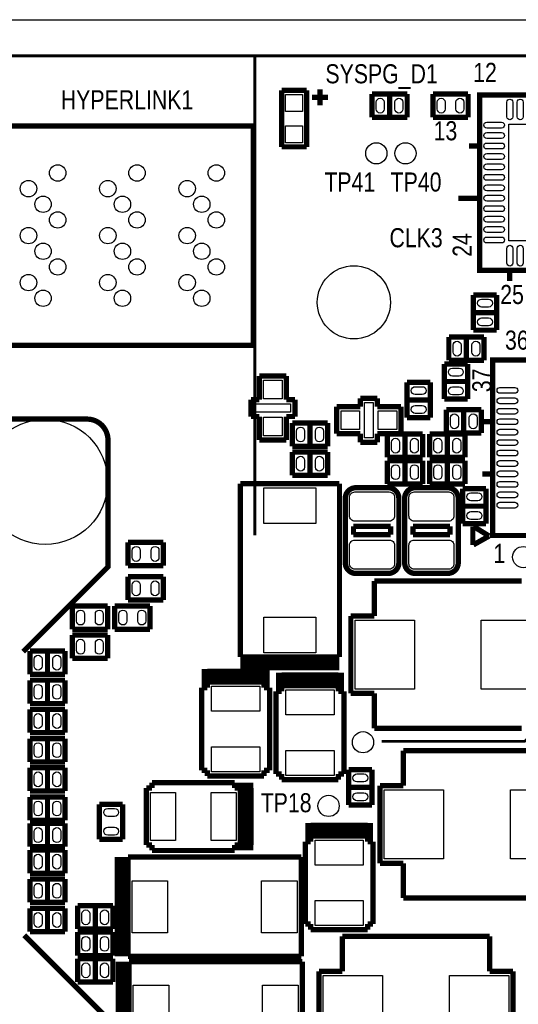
# Model space of a CAD drawing. Extents: x -1 to 181, y -28 to 74.
# Tile 18 of 20: x 128 to 152, y 26 to 74. Entities that reach past the tile are written whole.
import ezdxf
from ezdxf.enums import TextEntityAlignment as Align

# ---------------------------------------------------------------- set-up
doc = ezdxf.new("R2010")
doc.units = 0
doc.layers.add('DXF_TOP', color=7, linetype='CONTINUOUS')

msp = doc.modelspace()

# ---------------------------------------------------------------- linework, layer by layer
at = {"layer": 'DXF_TOP'}
for points in [[(0.040386, 5.266182), (6.040374, 5.266182), (6.040374, 1.066292), (13.640308, 1.066292), (13.640308, 0.066294), (167.140382, 0.066294), (167.140382, 3.316224, -0.414214), (168.14038, 4.316222), (179.83327, 4.316222, 0.199006), (180.186838, 4.46278), (180.493924, 4.769866, 0.198726), (180.640228, 5.123434), (180.640228, 68.509134, 0.198726), (180.493924, 68.862702), (180.186838, 69.169788, 0.199006), (179.83327, 69.316346), (168.14038, 69.316346, -0.414214), (167.140382, 70.316344), (167.140382, 73.566274), (22.64029, 73.566274), (22.64029, 71.966328), (14.400276, 71.966328), (14.400276, 72.4662), (0.040386, 72.4662)], [(145.536412, 69.6341), (145.536412, 69.3039, -1), (145.155412, 69.3039), (145.155412, 69.6341, -1)], [(146.436588, 69.6341), (146.436588, 69.3039, -1), (146.055588, 69.3039), (146.055588, 69.6341, -1)], [(148.457412, 69.6341), (148.457412, 69.3039, -1), (148.076412, 69.3039), (148.076412, 69.6341, -1)], [(149.357588, 69.6341), (149.357588, 69.3039, -1), (148.976588, 69.3039), (148.976588, 69.6341, -1)], [(151.415242, 68.93052), (151.415242, 69.64172, -1), (151.694642, 69.64172), (151.694642, 68.93052, -1)], [(151.915368, 68.93052), (151.915368, 69.64172, -1), (152.194768, 69.64172), (152.194768, 68.93052, -1)], [(151.16048, 68.396358), (150.44928, 68.396358, -1), (150.44928, 68.675758), (151.16048, 68.675758, -1)], [(151.16048, 67.896232), (150.44928, 67.896232, -1), (150.44928, 68.175632), (151.16048, 68.175632, -1)], [(151.16048, 67.39636), (150.44928, 67.39636, -1), (150.44928, 67.67576), (151.16048, 67.67576, -1)], [(151.16048, 66.896234), (150.44928, 66.896234, -1), (150.44928, 67.175634), (151.16048, 67.175634, -1)], [(151.16048, 66.396362), (150.44928, 66.396362, -1), (150.44928, 66.675762), (151.16048, 66.675762, -1)], [(151.16048, 65.896236), (150.44928, 65.896236, -1), (150.44928, 66.175636), (151.16048, 66.175636, -1)], [(151.16048, 65.396364), (150.44928, 65.396364, -1), (150.44928, 65.675764), (151.16048, 65.675764, -1)], [(151.16048, 64.896238), (150.44928, 64.896238, -1), (150.44928, 65.175638), (151.16048, 65.175638, -1)], [(151.16048, 64.396366), (150.44928, 64.396366, -1), (150.44928, 64.675766), (151.16048, 64.675766, -1)], [(151.16048, 63.89624), (150.44928, 63.89624, -1), (150.44928, 64.17564), (151.16048, 64.17564, -1)], [(151.16048, 63.396368), (150.44928, 63.396368, -1), (150.44928, 63.675768), (151.16048, 63.675768, -1)], [(151.16048, 62.896242), (150.44928, 62.896242, -1), (150.44928, 63.175642), (151.16048, 63.175642, -1)], [(151.415242, 61.93028), (151.415242, 62.64148, -1), (151.694642, 62.64148), (151.694642, 61.93028, -1)], [(151.915368, 61.93028), (151.915368, 62.64148, -1), (152.194768, 62.64148), (152.194768, 61.93028, -1)], [(150.5331, 59.822588), (150.2029, 59.822588, -1), (150.2029, 60.203588), (150.5331, 60.203588, -1)], [(150.5331, 58.922412), (150.2029, 58.922412, -1), (150.2029, 59.303412), (150.5331, 59.303412, -1)], [(149.219412, 58.0009), (149.219412, 57.6707, -1), (148.838412, 57.6707), (148.838412, 58.0009, -1)], [(150.119588, 58.0009), (150.119588, 57.6707, -1), (149.738588, 57.6707), (149.738588, 58.0009, -1)], [(149.1361, 56.520588), (148.8059, 56.520588, -1), (148.8059, 56.901588), (149.1361, 56.901588, -1)], [(147.3581, 55.631588), (147.0279, 55.631588, -1), (147.0279, 56.012588), (147.3581, 56.012588, -1)], [(149.1361, 55.620412), (148.8059, 55.620412, -1), (148.8059, 56.001412), (149.1361, 56.001412, -1)], [(151.08428, 55.975758), (151.79548, 55.975758, -1), (151.79548, 55.696358), (151.08428, 55.696358, -1)], [(151.08428, 55.475632), (151.79548, 55.475632, -1), (151.79548, 55.196232), (151.08428, 55.196232, -1)], [(147.3581, 54.731412), (147.0279, 54.731412, -1), (147.0279, 55.112412), (147.3581, 55.112412, -1)], [(149.092412, 54.5211), (149.092412, 54.1909, -1), (148.711412, 54.1909), (148.711412, 54.5211, -1)], [(149.992588, 54.5211), (149.992588, 54.1909, -1), (149.611588, 54.1909), (149.611588, 54.5211, -1)], [(151.08428, 54.97576), (151.79548, 54.97576, -1), (151.79548, 54.69636), (151.08428, 54.69636, -1)], [(151.08428, 54.475634), (151.79548, 54.475634, -1), (151.79548, 54.196234), (151.08428, 54.196234, -1)], [(141.726412, 53.8861), (141.726412, 53.5559, -1), (141.345412, 53.5559), (141.345412, 53.8861, -1)], [(142.626588, 53.8861), (142.626588, 53.5559, -1), (142.245588, 53.5559), (142.245588, 53.8861, -1)], [(151.08428, 53.975762), (151.79548, 53.975762, -1), (151.79548, 53.696362), (151.08428, 53.696362, -1)], [(146.273012, 53.3527), (146.273012, 53.0225, -1), (145.892012, 53.0225), (145.892012, 53.3527, -1)], [(147.173188, 53.3527), (147.173188, 53.0225, -1), (146.792188, 53.0225), (146.792188, 53.3527, -1)], [(147.924012, 53.0225), (147.924012, 53.3527, -1), (148.305012, 53.3527), (148.305012, 53.0225, -1)], [(148.824188, 53.0225), (148.824188, 53.3527, -1), (149.205188, 53.3527), (149.205188, 53.0225, -1)], [(151.08428, 53.475636), (151.79548, 53.475636, -1), (151.79548, 53.196236), (151.08428, 53.196236, -1)], [(151.08428, 52.975764), (151.79548, 52.975764, -1), (151.79548, 52.696364), (151.08428, 52.696364, -1)], [(141.726412, 52.4891), (141.726412, 52.1589, -1), (141.345412, 52.1589), (141.345412, 52.4891, -1)], [(142.626588, 52.4891), (142.626588, 52.1589, -1), (142.245588, 52.1589), (142.245588, 52.4891, -1)], [(151.08428, 52.475638), (151.79548, 52.475638, -1), (151.79548, 52.196238), (151.08428, 52.196238, -1)], [(146.273012, 52.0827), (146.273012, 51.7525, -1), (145.892012, 51.7525), (145.892012, 52.0827, -1)], [(147.173188, 52.0827), (147.173188, 51.7525, -1), (146.792188, 51.7525), (146.792188, 52.0827, -1)], [(147.924012, 51.7525), (147.924012, 52.0827, -1), (148.305012, 52.0827), (148.305012, 51.7525, -1)], [(148.824188, 51.7525), (148.824188, 52.0827, -1), (149.205188, 52.0827), (149.205188, 51.7525, -1)], [(151.08428, 51.975766), (151.79548, 51.975766, -1), (151.79548, 51.696366), (151.08428, 51.696366, -1)], [(151.08428, 51.47564), (151.79548, 51.47564, -1), (151.79548, 51.19624), (151.08428, 51.19624, -1)], [(143.8783, 49.829212), (143.8783, 50.718212, -0.414214), (144.1323, 50.972212), (145.7833, 50.972212, -0.414214), (146.0373, 50.718212), (146.0373, 49.829212, -0.414214), (145.7833, 49.575212), (144.1323, 49.575212, -0.414214), (143.8783, 49.829212)], [(146.7231, 49.829212), (146.7231, 50.718212, -0.414214), (146.9771, 50.972212), (148.6281, 50.972212, -0.414214), (148.8821, 50.718212), (148.8821, 49.829212, -0.414214), (148.6281, 49.575212), (146.9771, 49.575212, -0.414214), (146.7231, 49.829212)], [(150.0251, 50.551588), (149.6949, 50.551588, -1), (149.6949, 50.932588), (150.0251, 50.932588, -1)], [(151.08428, 50.975768), (151.79548, 50.975768, -1), (151.79548, 50.696368), (151.08428, 50.696368, -1)], [(151.08428, 50.475642), (151.79548, 50.475642, -1), (151.79548, 50.196242), (151.08428, 50.196242, -1)], [(150.0251, 49.651412), (149.6949, 49.651412, -1), (149.6949, 50.032412), (150.0251, 50.032412, -1)], [(143.8783, 47.528988), (143.8783, 48.417988, -0.414214), (144.1323, 48.671988), (145.7833, 48.671988, -0.414214), (146.0373, 48.417988), (146.0373, 47.528988, -0.414214), (145.7833, 47.274988), (144.1323, 47.274988, -0.414214), (143.8783, 47.528988)], [(146.7231, 47.528988), (146.7231, 48.417988, -0.414214), (146.9771, 48.671988), (148.6281, 48.671988, -0.414214), (148.8821, 48.417988), (148.8821, 47.528988, -0.414214), (148.6281, 47.274988), (146.9771, 47.274988, -0.414214), (146.7231, 47.528988)], [(133.852412, 48.1711), (133.852412, 47.8409, -1), (133.471412, 47.8409), (133.471412, 48.1711, -1)], [(134.752588, 48.1711), (134.752588, 47.8409, -1), (134.371588, 47.8409), (134.371588, 48.1711, -1)], [(133.852412, 46.5201), (133.852412, 46.1899, -1), (133.471412, 46.1899), (133.471412, 46.5201, -1)], [(134.752588, 46.5201), (134.752588, 46.1899, -1), (134.371588, 46.1899), (134.371588, 46.5201, -1)], [(131.185412, 45.1231), (131.185412, 44.7929, -1), (130.804412, 44.7929), (130.804412, 45.1231, -1)], [(132.085588, 45.1231), (132.085588, 44.7929, -1), (131.704588, 44.7929), (131.704588, 45.1231, -1)], [(133.217412, 45.1231), (133.217412, 44.7929, -1), (132.836412, 44.7929), (132.836412, 45.1231, -1)], [(134.117588, 45.1231), (134.117588, 44.7929, -1), (133.736588, 44.7929), (133.736588, 45.1231, -1)], [(131.185412, 43.7261), (131.185412, 43.3959, -1), (130.804412, 43.3959), (130.804412, 43.7261, -1)], [(132.085588, 43.7261), (132.085588, 43.3959, -1), (131.704588, 43.3959), (131.704588, 43.7261, -1)], [(128.772412, 42.6339), (128.772412, 42.9641, -1), (129.153412, 42.9641), (129.153412, 42.6339, -1)], [(129.672588, 42.6339), (129.672588, 42.9641, -1), (130.053588, 42.9641), (130.053588, 42.6339, -1)], [(128.772412, 41.2369), (128.772412, 41.5671, -1), (129.153412, 41.5671), (129.153412, 41.2369, -1)], [(129.672588, 41.2369), (129.672588, 41.5671, -1), (130.053588, 41.5671), (130.053588, 41.2369, -1)], [(128.772412, 39.8399), (128.772412, 40.1701, -1), (129.153412, 40.1701), (129.153412, 39.8399, -1)], [(129.672588, 39.8399), (129.672588, 40.1701, -1), (130.053588, 40.1701), (130.053588, 39.8399, -1)], [(128.772412, 38.4429), (128.772412, 38.7731, -1), (129.153412, 38.7731), (129.153412, 38.4429, -1)], [(129.672588, 38.4429), (129.672588, 38.7731, -1), (130.053588, 38.7731), (130.053588, 38.4429, -1)], [(128.772412, 37.0459), (128.772412, 37.3761, -1), (129.153412, 37.3761), (129.153412, 37.0459, -1)], [(129.672588, 37.0459), (129.672588, 37.3761, -1), (130.053588, 37.3761), (130.053588, 37.0459, -1)], [(144.2339, 37.470588), (144.5641, 37.470588, -1), (144.5641, 37.089588), (144.2339, 37.089588, -1)], [(144.2339, 36.570412), (144.5641, 36.570412, -1), (144.5641, 36.189412), (144.2339, 36.189412, -1)], [(128.772412, 35.6489), (128.772412, 35.9791, -1), (129.153412, 35.9791), (129.153412, 35.6489, -1)], [(129.672588, 35.6489), (129.672588, 35.9791, -1), (130.053588, 35.9791), (130.053588, 35.6489, -1)], [(132.2959, 35.819588), (132.6261, 35.819588, -1), (132.6261, 35.438588), (132.2959, 35.438588, -1)], [(128.772412, 34.3789), (128.772412, 34.7091, -1), (129.153412, 34.7091), (129.153412, 34.3789, -1)], [(129.672588, 34.3789), (129.672588, 34.7091, -1), (130.053588, 34.7091), (130.053588, 34.3789, -1)], [(132.2959, 34.919412), (132.6261, 34.919412, -1), (132.6261, 34.538412), (132.2959, 34.538412, -1)], [(128.772412, 33.1089), (128.772412, 33.4391, -1), (129.153412, 33.4391), (129.153412, 33.1089, -1)], [(129.672588, 33.1089), (129.672588, 33.4391, -1), (130.053588, 33.4391), (130.053588, 33.1089, -1)], [(128.772412, 31.7119), (128.772412, 32.0421, -1), (129.153412, 32.0421), (129.153412, 31.7119, -1)], [(129.672588, 31.7119), (129.672588, 32.0421, -1), (130.053588, 32.0421), (130.053588, 31.7119, -1)], [(128.772412, 30.3149), (128.772412, 30.6451, -1), (129.153412, 30.6451), (129.153412, 30.3149, -1)], [(129.672588, 30.3149), (129.672588, 30.6451, -1), (130.053588, 30.6451), (130.053588, 30.3149, -1)], [(131.439412, 30.7721), (131.439412, 30.4419, -1), (131.058412, 30.4419), (131.058412, 30.7721, -1)], [(132.339588, 30.7721), (132.339588, 30.4419, -1), (131.958588, 30.4419), (131.958588, 30.7721, -1)], [(131.439412, 29.5021), (131.439412, 29.1719, -1), (131.058412, 29.1719), (131.058412, 29.5021, -1)], [(132.339588, 29.5021), (132.339588, 29.1719, -1), (131.958588, 29.1719), (131.958588, 29.5021, -1)], [(131.439412, 28.2321), (131.439412, 27.9019, -1), (131.058412, 27.9019), (131.058412, 28.2321, -1)], [(132.339588, 28.2321), (132.339588, 27.9019, -1), (131.958588, 27.9019), (131.958588, 28.2321, -1)]]:
    msp.add_lwpolyline(points, format="xyb", close=True, dxfattribs=at)
for points, const_width in [([(167.1066, 71.8566), (27.1526, 71.8566), (27.1526, 73.5076)], 0.1524), ([(139.3444, 48.895), (139.3444, 71.8566)], 0.1524), ([(140.624052, 70.195948), (140.624052, 67.495928)], 0.254), ([(141.823948, 70.195948), (140.624052, 70.195948)], 0.254), ([(141.823948, 67.495928), (141.823948, 70.195948)], 0.254), ([(142.458948, 69.480938), (142.458948, 70.242938)], 0.254), ([(142.077948, 69.861938), (142.839948, 69.861938)], 0.254), ([(144.952212, 68.9102), (144.952212, 70.0278)], 0.254), ([(144.952212, 70.0278), (146.639788, 70.0278)], 0.254), ([(145.796, 68.9102), (145.796, 70.0278)], 0.254), ([(146.639788, 70.0278), (146.639788, 68.9102)], 0.254), ([(147.873212, 68.9102), (147.873212, 70.0278)], 0.254), ([(147.873212, 70.0278), (149.560788, 70.0278)], 0.254), ([(149.560788, 70.0278), (149.560788, 68.9102)], 0.254), ([(146.639788, 68.9102), (144.952212, 68.9102)], 0.254), ([(149.560788, 68.9102), (147.873212, 68.9102)], 0.254), ([(126.738888, 68.497958), (139.268962, 68.497958)], 0.254), ([(139.268962, 68.497958), (139.268962, 57.994042)], 0.254), ([(140.624052, 67.495928), (141.823948, 67.495928)], 0.254), ([(150.10638, 67.53606), (149.59838, 67.53606)], 0.254), ([(150.10638, 65.035938), (149.09038, 65.035938)], 0.254), ([(151.554942, 61.58738), (151.554942, 61.07938)], 0.254), ([(149.8092, 58.719212), (149.8092, 60.406788)], 0.254), ([(149.8092, 60.406788), (150.9268, 60.406788)], 0.254), ([(150.9268, 60.406788), (150.9268, 58.719212)], 0.254), ([(149.8092, 59.563), (150.9268, 59.563)], 0.254), ([(148.635212, 57.277), (148.635212, 58.3946)], 0.254), ([(148.635212, 58.3946), (150.322788, 58.3946)], 0.254), ([(149.479, 57.277), (149.479, 58.3946)], 0.254), ([(150.9268, 58.719212), (149.8092, 58.719212)], 0.254), ([(150.322788, 58.3946), (150.322788, 57.277)], 0.254), ([(139.268962, 57.994042), (126.738888, 57.994042)], 0.254), ([(148.4122, 55.417212), (148.4122, 57.104788)], 0.254), ([(148.4122, 57.104788), (149.5298, 57.104788)], 0.254), ([(150.322788, 57.277), (148.635212, 57.277)], 0.254), ([(149.5298, 57.104788), (149.5298, 55.417212)], 0.254), ([(139.5603, 55.3974), (139.5603, 56.528716)], 0.254), ([(139.5603, 56.528716), (140.8557, 56.528716)], 0.254), ([(140.8557, 56.528716), (140.8557, 55.3974)], 0.254), ([(146.6342, 54.528212), (146.6342, 56.215788)], 0.254), ([(146.6342, 56.215788), (147.7518, 56.215788)], 0.254), ([(147.7518, 56.215788), (147.7518, 54.528212)], 0.254), ([(148.4122, 56.261), (149.5298, 56.261)], 0.254), ([(139.1539, 54.5846), (139.1539, 55.3974)], 0.254), ([(139.1539, 55.3974), (139.5603, 55.3974)], 0.254), ([(140.8557, 55.3974), (141.2621, 55.3974)], 0.254), ([(141.2621, 55.3974), (141.2621, 54.5846)], 0.254), ([(143.267684, 53.7591), (143.267684, 55.0545)], 0.254), ([(143.267684, 55.0545), (144.399, 55.0545)], 0.254), ([(144.399, 55.0545), (144.399, 55.4609)], 0.254), ([(144.399, 55.4609), (145.2118, 55.4609)], 0.254), ([(145.2118, 55.4609), (145.2118, 55.0545)], 0.254), ([(145.2118, 55.0545), (146.343116, 55.0545)], 0.254), ([(146.343116, 55.0545), (146.343116, 53.7591)], 0.254), ([(146.6342, 55.372), (147.7518, 55.372)], 0.254), ([(149.5298, 55.417212), (148.4122, 55.417212)], 0.254), ([(139.5603, 54.5846), (139.1539, 54.5846)], 0.254), ([(139.5603, 53.453284), (139.5603, 54.5846)], 0.254), ([(141.2621, 54.5846), (140.8557, 54.5846)], 0.254), ([(140.8557, 54.5846), (140.8557, 53.453284)], 0.254), ([(148.508212, 53.7972), (148.508212, 54.9148)], 0.254), ([(148.508212, 54.9148), (150.195788, 54.9148)], 0.254), ([(149.352, 53.7972), (149.352, 54.9148)], 0.254), ([(150.195788, 54.9148), (150.195788, 53.7972)], 0.254), ([(141.142212, 53.1622), (141.142212, 54.2798)], 0.254), ([(141.142212, 54.2798), (142.829788, 54.2798)], 0.254), ([(141.986, 53.1622), (141.986, 54.2798)], 0.254), ([(142.829788, 54.2798), (142.829788, 53.1622)], 0.254), ([(147.7518, 54.528212), (146.6342, 54.528212)], 0.254), ([(150.74138, 54.335934), (150.1394, 54.335934)], 0.254), ([(144.399, 53.7591), (143.267684, 53.7591)], 0.254), ([(144.399, 53.3527), (144.399, 53.7591)], 0.254), ([(146.343116, 53.7591), (145.2118, 53.7591)], 0.254), ([(145.2118, 53.7591), (145.2118, 53.3527)], 0.254), ([(145.688812, 52.6288), (145.688812, 53.7464)], 0.254), ([(145.688812, 53.7464), (147.376388, 53.7464)], 0.254), ([(146.5326, 52.6288), (146.5326, 53.7464)], 0.254), ([(147.376388, 53.7464), (147.376388, 52.6288)], 0.254), ([(147.720812, 53.7464), (149.408388, 53.7464)], 0.254), ([(147.720812, 52.6288), (147.720812, 53.7464)], 0.254), ([(150.195788, 53.7972), (148.508212, 53.7972)], 0.254), ([(148.5646, 53.7464), (148.5646, 52.6288)], 0.254), ([(149.408388, 53.7464), (149.408388, 52.6288)], 0.254), ([(140.8557, 53.453284), (139.5603, 53.453284)], 0.254), ([(142.829788, 53.1622), (141.142212, 53.1622)], 0.254), ([(145.2118, 53.3527), (144.399, 53.3527)], 0.254), ([(141.142212, 51.7652), (141.142212, 52.8828)], 0.254), ([(141.142212, 52.8828), (142.829788, 52.8828)], 0.254), ([(141.986, 51.7652), (141.986, 52.8828)], 0.254), ([(142.829788, 52.8828), (142.829788, 51.7652)], 0.254), ([(147.376388, 52.6288), (145.688812, 52.6288)], 0.254), ([(145.688812, 51.3588), (145.688812, 52.4764)], 0.254), ([(145.688812, 52.4764), (147.376388, 52.4764)], 0.254), ([(146.5326, 51.3588), (146.5326, 52.4764)], 0.254), ([(147.376388, 52.4764), (147.376388, 51.3588)], 0.254), ([(149.408388, 52.6288), (147.720812, 52.6288)], 0.254), ([(147.720812, 52.4764), (149.408388, 52.4764)], 0.254), ([(147.720812, 51.3588), (147.720812, 52.4764)], 0.254), ([(148.5646, 52.4764), (148.5646, 51.3588)], 0.254), ([(149.408388, 52.4764), (149.408388, 51.3588)], 0.254), ([(142.829788, 51.7652), (141.142212, 51.7652)], 0.254), ([(150.74138, 51.836066), (150.23338, 51.836066)], 0.254), ([(138.643868, 43.066208), (138.643868, 51.370992)], 0.254), ([(138.643868, 51.370992), (143.397732, 51.370992)], 0.254), ([(143.397732, 51.370992), (143.397732, 43.066208)], 0.254), ([(147.376388, 51.3588), (145.688812, 51.3588)], 0.254), ([(149.408388, 51.3588), (147.720812, 51.3588)], 0.254), ([(149.3012, 49.448212), (149.3012, 51.135788)], 0.254), ([(149.3012, 51.135788), (150.4188, 51.135788)], 0.254), ([(150.4188, 51.135788), (150.4188, 49.448212)], 0.254), ([(149.3012, 50.292), (150.4188, 50.292)], 0.254), ([(150.4188, 49.448212), (149.3012, 49.448212)], 0.254), ([(144.0688, 48.923702), (144.0688, 49.323498)], 0.254), ([(144.0688, 49.323498), (145.8468, 49.323498)], 0.254), ([(145.8468, 48.923702), (144.0688, 48.923702)], 0.254), ([(145.8468, 49.323498), (145.8468, 48.923702)], 0.254), ([(146.9136, 48.923702), (146.9136, 49.323498)], 0.254), ([(146.9136, 49.323498), (148.6916, 49.323498)], 0.254), ([(148.6916, 48.923702), (146.9136, 48.923702)], 0.254), ([(148.6916, 49.323498), (148.6916, 48.923702)], 0.254), ([(149.7838, 48.4251), (149.7838, 49.3141)], 0.254), ([(149.8092, 49.3268), (150.56358, 48.862742)], 0.254), ([(133.268212, 47.4472), (133.268212, 48.5648)], 0.254), ([(133.268212, 48.5648), (134.955788, 48.5648)], 0.254), ([(134.955788, 48.5648), (134.955788, 47.4472)], 0.254), ([(150.56358, 48.862742), (149.8092, 48.4378)], 0.254), ([(134.955788, 47.4472), (133.268212, 47.4472)], 0.254), ([(133.268212, 45.7962), (133.268212, 46.9138)], 0.254), ([(133.268212, 46.9138), (134.955788, 46.9138)], 0.254), ([(134.955788, 46.9138), (134.955788, 45.7962)], 0.254), ([(145.062956, 45.0342), (145.062956, 46.707044)], 0.254), ([(145.062956, 46.707044), (152.117044, 46.707044)], 0.254), ([(134.955788, 45.7962), (133.268212, 45.7962)], 0.254), ([(130.601212, 44.3992), (130.601212, 45.5168)], 0.254), ([(130.601212, 45.5168), (132.288788, 45.5168)], 0.254), ([(132.288788, 45.5168), (132.288788, 44.3992)], 0.254), ([(132.633212, 44.3992), (132.633212, 45.5168)], 0.254), ([(132.633212, 45.5168), (134.320788, 45.5168)], 0.254), ([(134.320788, 45.5168), (134.320788, 44.3992)], 0.254), ([(143.941038, 41.3258), (143.941038, 45.0342)], 0.254), ([(143.941038, 45.0342), (145.062956, 45.0342)], 0.254), ([(132.288788, 44.3992), (130.601212, 44.3992)], 0.254), ([(134.320788, 44.3992), (132.633212, 44.3992)], 0.254), ([(130.601212, 43.0022), (130.601212, 44.1198)], 0.254), ([(130.601212, 44.1198), (132.288788, 44.1198)], 0.254), ([(132.288788, 44.1198), (132.288788, 43.0022)], 0.254), ([(128.569212, 43.3578), (130.256788, 43.3578)], 0.254), ([(128.569212, 42.2402), (128.569212, 43.3578)], 0.254), ([(129.413, 43.3578), (129.413, 42.2402)], 0.254), ([(130.256788, 43.3578), (130.256788, 42.2402)], 0.254), ([(132.288788, 43.0022), (130.601212, 43.0022)], 0.254), ([(143.397732, 43.066208), (138.643868, 43.066208)], 0.254), ([(143.397732, 43.066208), (138.643868, 43.066208)], 0.254), ([(143.397732, 42.812208), (138.643868, 42.812208)], 0.254), ([(136.802876, 42.362882), (137.0711, 42.362882)], 0.254), ([(136.802876, 42.362882), (137.0711, 42.362882)], 0.254), ([(137.0711, 42.380408), (139.7889, 42.380408)], 0.254), ([(143.397732, 42.558208), (138.643868, 42.558208)], 0.254), ([(139.7889, 42.362882), (140.057124, 42.362882)], 0.254), ([(139.7889, 42.362882), (140.057124, 42.362882)], 0.254), ([(130.256788, 42.2402), (128.569212, 42.2402)], 0.254), ([(128.569212, 41.9608), (130.256788, 41.9608)], 0.254), ([(128.569212, 40.8432), (128.569212, 41.9608)], 0.254), ([(129.413, 41.9608), (129.413, 40.8432)], 0.254), ([(130.256788, 41.9608), (130.256788, 40.8432)], 0.254), ([(136.802876, 42.108882), (137.0711, 42.108882)], 0.254), ([(136.802876, 41.854882), (137.0711, 41.854882)], 0.254), ([(137.0711, 42.126408), (139.7889, 42.126408)], 0.254), ([(137.0711, 41.600882), (137.0711, 41.872408)], 0.254), ([(137.0711, 41.872408), (139.7889, 41.872408)], 0.254), ([(137.0711, 41.872408), (139.7889, 41.872408)], 0.254), ([(139.7889, 42.108882), (140.057124, 42.108882)], 0.254), ([(139.7889, 41.872408), (139.7889, 41.600882)], 0.254), ([(139.7889, 41.854882), (140.057124, 41.854882)], 0.254), ([(140.358876, 42.185082), (140.6271, 42.185082)], 0.254), ([(140.358876, 42.185082), (140.6271, 42.185082)], 0.254), ([(140.358876, 41.931082), (140.6271, 41.931082)], 0.254), ([(140.6271, 42.202608), (143.3449, 42.202608)], 0.254), ([(140.6271, 41.948608), (143.3449, 41.948608)], 0.254), ([(143.3449, 42.185082), (143.613124, 42.185082)], 0.254), ([(143.3449, 42.185082), (143.613124, 42.185082)], 0.254), ([(143.3449, 41.931082), (143.613124, 41.931082)], 0.254), ([(136.802876, 41.600882), (137.0711, 41.600882)], 0.254), ([(136.802876, 37.647118), (136.802876, 41.600882)], 0.254), ([(136.802876, 41.600882), (137.0711, 41.600882)], 0.254), ([(139.7889, 41.600882), (140.057124, 41.600882)], 0.254), ([(139.7889, 41.600882), (140.057124, 41.600882)], 0.254), ([(140.057124, 41.600882), (140.057124, 37.647118)], 0.254), ([(140.358876, 41.677082), (140.6271, 41.677082)], 0.254), ([(140.358876, 41.423082), (140.6271, 41.423082)], 0.254), ([(140.358876, 37.469318), (140.358876, 41.423082)], 0.254), ([(140.358876, 41.423082), (140.6271, 41.423082)], 0.254), ([(140.6271, 41.423082), (140.6271, 41.694608)], 0.254), ([(140.6271, 41.694608), (143.3449, 41.694608)], 0.254), ([(140.6271, 41.694608), (143.3449, 41.694608)], 0.254), ([(143.3449, 41.694608), (143.3449, 41.423082)], 0.254), ([(143.3449, 41.677082), (143.613124, 41.677082)], 0.254), ([(143.3449, 41.423082), (143.613124, 41.423082)], 0.254), ([(143.3449, 41.423082), (143.613124, 41.423082)], 0.254), ([(143.613124, 41.423082), (143.613124, 37.469318)], 0.254), ([(145.062956, 41.3258), (143.941038, 41.3258)], 0.254), ([(145.062956, 39.652956), (145.062956, 41.3258)], 0.254), ([(130.256788, 40.8432), (128.569212, 40.8432)], 0.254), ([(128.569212, 40.5638), (130.256788, 40.5638)], 0.254), ([(128.569212, 39.4462), (128.569212, 40.5638)], 0.254), ([(129.413, 40.5638), (129.413, 39.4462)], 0.254), ([(130.256788, 40.5638), (130.256788, 39.4462)], 0.254), ([(152.117044, 39.652956), (145.062956, 39.652956)], 0.254), ([(145.415, 39.0398), (152.273, 39.0398), (153.1112, 39.878)], 0.127), ([(130.256788, 39.4462), (128.569212, 39.4462)], 0.254), ([(128.569212, 39.1668), (130.256788, 39.1668)], 0.254), ([(128.569212, 38.0492), (128.569212, 39.1668)], 0.254), ([(129.413, 39.1668), (129.413, 38.0492)], 0.254), ([(130.256788, 39.1668), (130.256788, 38.0492)], 0.254), ([(146.459956, 36.9062), (146.459956, 38.579044)], 0.254), ([(146.459956, 38.579044), (153.514044, 38.579044)], 0.254), ([(130.256788, 38.0492), (128.569212, 38.0492)], 0.254), ([(128.569212, 37.7698), (130.256788, 37.7698)], 0.254), ([(128.569212, 36.6522), (128.569212, 37.7698)], 0.254), ([(129.413, 37.7698), (129.413, 36.6522)], 0.254), ([(130.256788, 37.7698), (130.256788, 36.6522)], 0.254), ([(137.0711, 37.647118), (136.802876, 37.647118)], 0.254), ([(137.0711, 37.375592), (137.0711, 37.647118)], 0.254), ([(140.057124, 37.647118), (139.7889, 37.647118)], 0.254), ([(139.7889, 37.647118), (139.7889, 37.375592)], 0.254), ([(143.8402, 35.986212), (143.8402, 37.673788)], 0.254), ([(143.8402, 37.673788), (144.9578, 37.673788)], 0.254), ([(144.9578, 37.673788), (144.9578, 35.986212)], 0.254), ([(139.7889, 37.375592), (137.0711, 37.375592)], 0.254), ([(140.6271, 37.469318), (140.358876, 37.469318)], 0.254), ([(140.6271, 37.197792), (140.6271, 37.469318)], 0.254), ([(143.3449, 37.197792), (140.6271, 37.197792)], 0.254), ([(143.613124, 37.469318), (143.3449, 37.469318)], 0.254), ([(143.3449, 37.469318), (143.3449, 37.197792)], 0.254), ([(130.256788, 36.6522), (128.569212, 36.6522)], 0.254), ([(134.149592, 34.0741), (134.149592, 36.7919)], 0.254), ([(134.149592, 36.7919), (134.421118, 36.7919)], 0.254), ([(134.421118, 36.7919), (134.421118, 37.060124)], 0.254), ([(134.421118, 37.060124), (138.374882, 37.060124)], 0.254), ([(138.374882, 37.060124), (138.374882, 36.7919)], 0.254), ([(138.374882, 37.060124), (138.374882, 36.7919)], 0.254), ([(138.374882, 36.7919), (138.646408, 36.7919)], 0.254), ([(138.628882, 37.060124), (138.628882, 36.7919)], 0.254), ([(138.646408, 36.7919), (138.646408, 34.0741)], 0.254), ([(138.646408, 36.7919), (138.646408, 34.0741)], 0.254), ([(138.882882, 37.060124), (138.882882, 36.7919)], 0.254), ([(138.900408, 36.7919), (138.900408, 34.0741)], 0.254), ([(139.136882, 37.060124), (139.136882, 36.7919)], 0.254), ([(139.136882, 37.060124), (139.136882, 36.7919)], 0.254), ([(139.154408, 36.7919), (139.154408, 34.0741)], 0.254), ([(144.9578, 36.83), (143.8402, 36.83)], 0.254), ([(145.338038, 33.1978), (145.338038, 36.9062)], 0.254), ([(145.338038, 36.9062), (146.459956, 36.9062)], 0.254), ([(128.569212, 36.3728), (130.256788, 36.3728)], 0.254), ([(128.569212, 35.2552), (128.569212, 36.3728)], 0.254), ([(129.413, 36.3728), (129.413, 35.2552)], 0.254), ([(130.256788, 36.3728), (130.256788, 35.2552)], 0.254), ([(131.9022, 34.335212), (131.9022, 36.022788)], 0.254), ([(131.9022, 36.022788), (133.0198, 36.022788)], 0.254), ([(133.0198, 36.022788), (133.0198, 34.335212)], 0.254), ([(144.9578, 35.986212), (143.8402, 35.986212)], 0.254), ([(130.256788, 35.2552), (128.569212, 35.2552)], 0.254), ([(128.569212, 35.1028), (130.256788, 35.1028)], 0.254), ([(128.569212, 33.9852), (128.569212, 35.1028)], 0.254), ([(129.413, 35.1028), (129.413, 33.9852)], 0.254), ([(130.256788, 35.1028), (130.256788, 33.9852)], 0.254), ([(141.755876, 34.996882), (142.0241, 34.996882)], 0.254), ([(141.755876, 34.996882), (142.0241, 34.996882)], 0.254), ([(142.0241, 35.014408), (144.7419, 35.014408)], 0.254), ([(142.0241, 34.760408), (144.7419, 34.760408)], 0.254), ([(144.7419, 34.996882), (145.010124, 34.996882)], 0.254), ([(144.7419, 34.996882), (145.010124, 34.996882)], 0.254), ([(133.0198, 34.335212), (131.9022, 34.335212)], 0.254), ([(141.755876, 34.742882), (142.0241, 34.742882)], 0.254), ([(141.755876, 34.488882), (142.0241, 34.488882)], 0.254), ([(142.0241, 34.234882), (142.0241, 34.506408)], 0.254), ([(142.0241, 34.506408), (144.7419, 34.506408)], 0.254), ([(142.0241, 34.506408), (144.7419, 34.506408)], 0.254), ([(144.7419, 34.742882), (145.010124, 34.742882)], 0.254), ([(144.7419, 34.506408), (144.7419, 34.234882)], 0.254), ([(144.7419, 34.488882), (145.010124, 34.488882)], 0.254), ([(130.256788, 33.9852), (128.569212, 33.9852)], 0.254), ([(128.569212, 32.7152), (128.569212, 33.8328)], 0.254), ([(128.569212, 33.8328), (130.256788, 33.8328)], 0.254), ([(129.413, 33.8328), (129.413, 32.7152)], 0.254), ([(130.256788, 33.8328), (130.256788, 32.7152)], 0.254), ([(134.421118, 34.0741), (134.149592, 34.0741)], 0.254), ([(134.421118, 33.805876), (134.421118, 34.0741)], 0.254), ([(138.646408, 34.0741), (138.374882, 34.0741)], 0.254), ([(138.374882, 34.0741), (138.374882, 33.805876)], 0.254), ([(138.374882, 34.0741), (138.374882, 33.805876)], 0.254), ([(138.628882, 34.0741), (138.628882, 33.805876)], 0.254), ([(138.882882, 34.0741), (138.882882, 33.805876)], 0.254), ([(139.136882, 34.0741), (139.136882, 33.805876)], 0.254), ([(139.136882, 34.0741), (139.136882, 33.805876)], 0.254), ([(141.755876, 34.234882), (142.0241, 34.234882)], 0.254), ([(141.755876, 30.281118), (141.755876, 34.234882)], 0.254), ([(141.755876, 34.234882), (142.0241, 34.234882)], 0.254), ([(144.7419, 34.234882), (145.010124, 34.234882)], 0.254), ([(144.7419, 34.234882), (145.010124, 34.234882)], 0.254), ([(145.010124, 34.234882), (145.010124, 30.281118)], 0.254), ([(132.753608, 28.738068), (132.753608, 33.491932)], 0.254), ([(133.007608, 28.738068), (133.007608, 33.491932)], 0.254), ([(133.261608, 28.738068), (133.261608, 33.491932)], 0.254), ([(133.261608, 33.491932), (141.566392, 33.491932)], 0.254), ([(133.261608, 28.738068), (133.261608, 33.491932)], 0.254), ([(138.374882, 33.805876), (134.421118, 33.805876)], 0.254), ([(141.566392, 33.491932), (141.566392, 28.738068)], 0.254), ([(146.459956, 33.1978), (145.338038, 33.1978)], 0.254), ([(146.459956, 31.524956), (146.459956, 33.1978)], 0.254), ([(130.256788, 32.7152), (128.569212, 32.7152)], 0.254), ([(128.569212, 31.3182), (128.569212, 32.4358)], 0.254), ([(128.569212, 32.4358), (130.256788, 32.4358)], 0.254), ([(129.413, 32.4358), (129.413, 31.3182)], 0.254), ([(130.256788, 32.4358), (130.256788, 31.3182)], 0.254), ([(153.514044, 31.524956), (146.459956, 31.524956)], 0.254), ([(130.256788, 31.3182), (128.569212, 31.3182)], 0.254), ([(128.569212, 29.9212), (128.569212, 31.0388)], 0.254), ([(128.569212, 31.0388), (130.256788, 31.0388)], 0.254), ([(129.413, 31.0388), (129.413, 29.9212)], 0.254), ([(130.256788, 31.0388), (130.256788, 29.9212)], 0.254), ([(130.855212, 30.0482), (130.855212, 31.1658)], 0.254), ([(130.855212, 31.1658), (132.542788, 31.1658)], 0.254), ([(131.699, 30.0482), (131.699, 31.1658)], 0.254), ([(132.542788, 31.1658), (132.542788, 30.0482)], 0.254), ([(132.542788, 30.0482), (130.855212, 30.0482)], 0.254), ([(142.0241, 30.281118), (141.755876, 30.281118)], 0.254), ([(142.0241, 30.009592), (142.0241, 30.281118)], 0.254), ([(145.010124, 30.281118), (144.7419, 30.281118)], 0.254), ([(144.7419, 30.281118), (144.7419, 30.009592)], 0.254), ([(130.256788, 29.9212), (128.569212, 29.9212)], 0.254), ([(130.855212, 28.7782), (130.855212, 29.8958)], 0.254), ([(130.855212, 29.8958), (132.542788, 29.8958)], 0.254), ([(131.699, 28.7782), (131.699, 29.8958)], 0.254), ([(132.542788, 29.8958), (132.542788, 28.7782)], 0.254), ([(144.7419, 30.009592), (142.0241, 30.009592)], 0.254), ([(143.538956, 28.0162), (143.538956, 29.689044)], 0.254), ([(143.538956, 29.689044), (150.593044, 29.689044)], 0.254), ([(150.593044, 29.689044), (150.593044, 28.0162)], 0.254), ([(132.542788, 28.7782), (130.855212, 28.7782)], 0.254), ([(141.566392, 28.738068), (133.261608, 28.738068)], 0.254), ([(130.855212, 27.5082), (130.855212, 28.6258)], 0.254), ([(130.855212, 28.6258), (132.542788, 28.6258)], 0.254), ([(131.699, 27.5082), (131.699, 28.6258)], 0.254), ([(132.542788, 28.6258), (132.542788, 27.5082)], 0.254), ([(132.804408, 23.734268), (132.804408, 28.488132)], 0.254), ([(133.058408, 23.734268), (133.058408, 28.488132)], 0.254), ([(133.312408, 23.734268), (133.312408, 28.488132)], 0.254), ([(133.312408, 28.488132), (141.617192, 28.488132)], 0.254), ([(133.312408, 23.734268), (133.312408, 28.488132)], 0.254), ([(141.617192, 28.488132), (141.617192, 23.734268)], 0.254), ([(142.417038, 24.3078), (142.417038, 28.0162)], 0.254), ([(142.417038, 28.0162), (143.538956, 28.0162)], 0.254), ([(150.593044, 28.0162), (151.714962, 28.0162)], 0.254), ([(151.714962, 28.0162), (151.714962, 24.3078)], 0.254), ([(132.542788, 27.5082), (130.855212, 27.5082)], 0.254)]:
    msp.add_lwpolyline(points, dxfattribs=dict(at, const_width=const_width))
for points in [[(140.8176, 70.0024), (141.6304, 70.0024), (141.6304, 69.1896), (140.8176, 69.1896)], [(140.8176, 68.502276), (141.6304, 68.502276), (141.6304, 67.689476), (140.8176, 67.689476)], [(157.099, 68.58), (157.099, 62.992), (151.511, 62.992), (151.511, 68.58)], [(140.6525, 55.436516), (139.7635, 55.436516), (139.7635, 56.325516), (140.6525, 56.325516)], [(141.0589, 54.7878), (139.3571, 54.7878), (139.3571, 55.1942), (141.0589, 55.1942)], [(144.6022, 53.5559), (144.6022, 55.2577), (145.0086, 55.2577), (145.0086, 53.5559)], [(143.470884, 53.9623), (143.470884, 54.8513), (144.359884, 54.8513), (144.359884, 53.9623)], [(145.250916, 53.9623), (145.250916, 54.8513), (146.139916, 54.8513), (146.139916, 53.9623)], [(140.6525, 53.656484), (139.7635, 53.656484), (139.7635, 54.545484), (140.6525, 54.545484)], [(142.2654, 49.465992), (139.7762, 49.465992), (139.7762, 51.167792), (142.2654, 51.167792)], [(142.2654, 43.269408), (139.7762, 43.269408), (139.7762, 44.971208), (142.2654, 44.971208)], [(144.144238, 41.529), (144.144238, 44.831), (146.989038, 44.831), (146.989038, 41.529)], [(150.190962, 41.529), (150.190962, 44.831), (153.035762, 44.831), (153.035762, 41.529)], [(137.2743, 41.669208), (139.5857, 41.669208), (139.5857, 40.475408), (137.2743, 40.475408)], [(140.8303, 41.491408), (143.1417, 41.491408), (143.1417, 40.297608), (140.8303, 40.297608)], [(137.2743, 38.772592), (139.5857, 38.772592), (139.5857, 37.578792), (137.2743, 37.578792)], [(140.8303, 38.594792), (143.1417, 38.594792), (143.1417, 37.400992), (140.8303, 37.400992)], [(135.546592, 36.5887), (135.546592, 34.2773), (134.352792, 34.2773), (134.352792, 36.5887)], [(138.443208, 36.5887), (138.443208, 34.2773), (137.249408, 34.2773), (137.249408, 36.5887)], [(148.386038, 36.703), (148.386038, 33.401), (145.541238, 33.401), (145.541238, 36.703)], [(154.432762, 36.703), (154.432762, 33.401), (151.587962, 33.401), (151.587962, 36.703)], [(142.2273, 34.303208), (144.5387, 34.303208), (144.5387, 33.109408), (142.2273, 33.109408)], [(133.464808, 29.8704), (133.464808, 32.3596), (135.166608, 32.3596), (135.166608, 29.8704)], [(139.661392, 29.8704), (139.661392, 32.3596), (141.363192, 32.3596), (141.363192, 29.8704)], [(142.2273, 31.406592), (144.5387, 31.406592), (144.5387, 30.212792), (142.2273, 30.212792)], [(133.515608, 24.8666), (133.515608, 27.3558), (135.217408, 27.3558), (135.217408, 24.8666)], [(139.712192, 24.8666), (139.712192, 27.3558), (141.413992, 27.3558), (141.413992, 24.8666)], [(145.465038, 27.813), (145.465038, 24.511), (142.620238, 24.511), (142.620238, 27.813)], [(151.511762, 27.813), (151.511762, 24.511), (148.666962, 24.511), (148.666962, 27.813)]]:
    msp.add_lwpolyline(points, close=True, dxfattribs=at)
at = {"layer": 'DXF_TOP', "const_width": 0.254}
for points in [[(158.50362, 69.98462), (150.36038, 69.98462), (150.10638, 69.98462), (150.10638, 61.84138), (150.10638, 61.58738), (158.24962, 61.58738), (158.50362, 61.58738)], [(150.74138, 48.88738), (158.88462, 48.88738), (159.13862, 48.88738), (159.13862, 57.03062), (159.13862, 57.28462), (150.99538, 57.28462), (150.74138, 57.28462)]]:
    msp.add_lwpolyline(points, close=True, dxfattribs=at)
for points in [[(128.248664, 43.32859), (132.309362, 47.389288), (132.309362, 53.460396, 0.414214), (131.309364, 54.460394), (125.238256, 54.460394), (121.177304, 50.399442)], [(121.16689, 22.74189), (125.238256, 18.67027), (131.309364, 18.67027, 0.414214), (132.309362, 19.670268), (132.309362, 25.741376), (128.301496, 29.749242)]]:
    msp.add_lwpolyline(points, format="xyb", dxfattribs=at)
for points in [[(145.7325, 47.071788), (144.1831, 47.071788, -0.414214), (143.6751, 47.579788), (143.6751, 50.667412, -0.414214), (144.1831, 51.175412), (145.7325, 51.175412, -0.414214), (146.2405, 50.667412), (146.2405, 47.579788, -0.414214), (145.7325, 47.071788)], [(148.5773, 47.071788), (147.0279, 47.071788, -0.414214), (146.5199, 47.579788), (146.5199, 50.667412, -0.414214), (147.0279, 51.175412), (148.5773, 51.175412, -0.414214), (149.0853, 50.667412), (149.0853, 47.579788, -0.414214), (148.5773, 47.071788)]]:
    msp.add_lwpolyline(points, format="xyb", close=True, dxfattribs=at)
at = {"layer": 'DXF_TOP'}
for centre, radius in [((145.161, 67.183), 0.508), ((146.558, 67.183), 0.508), ((129.90195, 66.245994), 0.3937), ((133.702044, 66.245994), 0.3937), ((137.501884, 66.245994), 0.3937), ((128.501902, 65.495932), 0.3937), ((132.301996, 65.495932), 0.3937), ((136.10209, 65.495932), 0.3937), ((129.201926, 64.746124), 0.3937), ((133.00202, 64.746124), 0.3937), ((136.802114, 64.746124), 0.3937), ((129.90195, 63.996062), 0.3937), ((133.702044, 63.996062), 0.3937), ((137.501884, 63.996062), 0.3937), ((128.501902, 63.246), 0.3937), ((132.301996, 63.246), 0.3937), ((136.10209, 63.246), 0.3937), ((129.201926, 62.495938), 0.3937), ((133.00202, 62.495938), 0.3937), ((136.802114, 62.495938), 0.3937), ((129.90195, 61.745876), 0.3937), ((133.702044, 61.745876), 0.3937), ((137.501884, 61.745876), 0.3937), ((144.087342, 60.051188), 1.7526), ((128.501902, 60.996068), 0.3937), ((132.301996, 60.996068), 0.3937), ((136.10209, 60.996068), 0.3937), ((129.201926, 60.246006), 0.3937), ((133.00202, 60.246006), 0.3937), ((136.802114, 60.246006), 0.3937), ((129.304288, 51.45532), 2.9972), ((152.1968, 47.8536), 0.508), ((144.526, 38.989), 0.508), ((142.875, 35.941), 0.508)]:
    msp.add_circle(centre, radius, dxfattribs=at)

# ---------------------------------------------------------------- texts
at = {"layer": 'DXF_TOP', "width": 0.833333}
for s, p in [('SYSPG_D1', (145.415, 70.5358)), ('12', (150.368, 70.603364)), ('HYPERLINK1', (133.223, 69.2912)), ('TP41', (143.891, 65.3542)), ('TP40', (147.066, 65.3542)), ('CLK3', (147.066, 62.6872)), ('25', (151.6634, 59.9694)), ('36', (151.892, 57.785)), ('1', (151.0538, 47.5742)), ('TP18', (140.843, 35.6362))]:
    msp.add_text(s, height=0.9144, dxfattribs=at).set_placement(p, align=Align.CENTER)
msp.add_text('13', height=0.9144, dxfattribs=at).set_placement((147.9042, 67.809364))
msp.add_text('24', height=0.9144, rotation=90, dxfattribs=at).set_placement((149.733, 62.23))
msp.add_text('37', height=0.9144, rotation=90, dxfattribs=at).set_placement((150.6728, 56.8833), align=Align.RIGHT)

doc.saveas('drawing.dxf')
